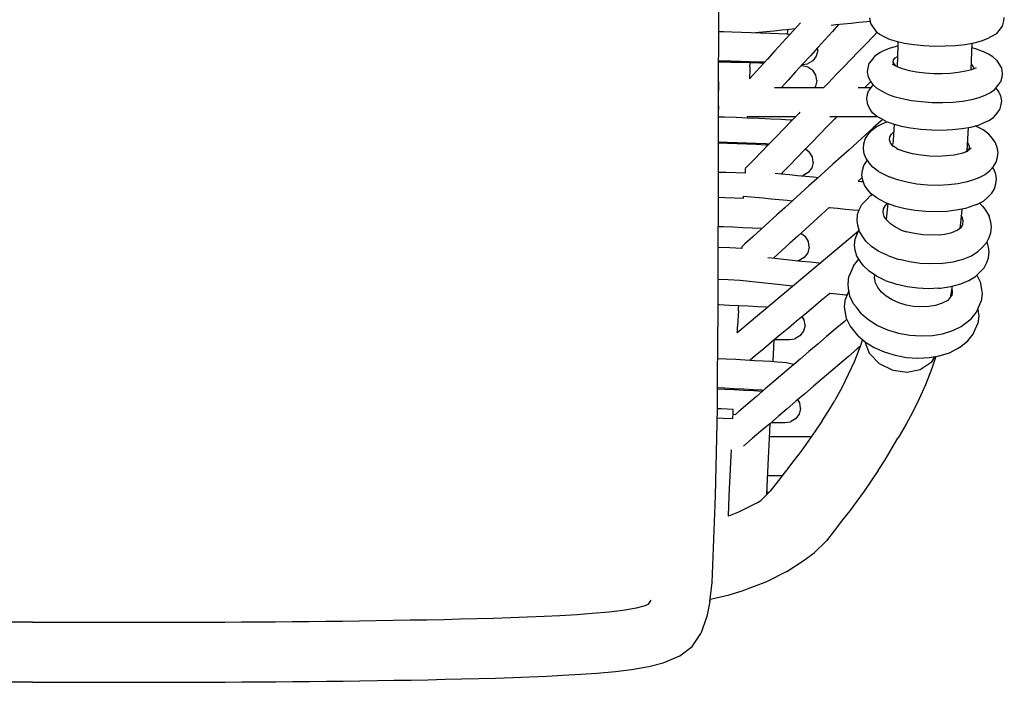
# Model space of a CAD drawing. Header units: centimetres. Extents: x -322 to 327, y -260 to 385.
# Tile 4 of 6: x -1 to 327, y -260 to -39. Entities that reach past the tile are written whole.
import ezdxf

# ---------------------------------------------------------------- set-up
doc = ezdxf.new("R2010")
doc.units = ezdxf.units.CM
doc.header["$MEASUREMENT"] = 0
doc.layers.add('2D', color=7, linetype='Continuous', true_color=0x000000)

msp = doc.modelspace()

# ---------------------------------------------------------------- linework, layer by layer
at = {"layer": '2D', "lineweight": -3}
for points in [[(231.16, -168.89), (231.25, -158.59), (231.33, -147.33), (231.39, -136.08), (231.44, -124.83), (231.48, -113.58), (231.51, -102.34), (231.54, -91.09), (231.55, -79.53), (231.57, -69.14), (231.6, -57.35), (231.64, -46.07), (231.7, -34.84), (231.78, -23.38)], [(281.91, -38.67), (282.27, -40.46), (282.88, -41.55), (283.96, -43.05), (285.2, -44.01), (286.72, -44.85), (288.48, -45.68), (290.77, -46.42), (293.53, -47.05), (296.65, -47.53), (300.04, -47.85), (303.57, -48.01), (307.12, -48), (310.58, -47.81), (313.71, -47.47), (316.78, -46.94), (319.26, -46.3), (321.24, -45.55), (322.71, -44.77), (324.32, -43.8), (325.14, -42.85), (326.28, -41.35), (326.68, -39.57), (326.84, -38.48)], [(258.86, -40.27), (257.68, -41.57), (255.23, -44.27), (252.77, -46.97), (250.32, -49.67), (247.87, -52.37), (245.42, -55.07), (242.96, -57.77), (241.87, -58.97)], [(243.93, -43.52), (244.95, -43.42), (247.52, -43.16), (250.09, -42.91), (252.66, -42.65), (255.23, -42.4), (257.1, -42.21)], [(271.7, -40.76), (269.52, -43.16), (267.07, -45.85), (264.62, -48.55), (262.17, -51.25), (259.71, -53.95), (257.26, -56.65), (254.81, -59.35), (252.57, -61.82)], [(254.58, -43.99), (254.61, -43.1), (254.63, -42.46)], [(269.09, -41.02), (270.66, -40.87), (273.23, -40.61), (275.8, -40.36), (278.37, -40.1), (280.95, -39.85), (282.12, -39.73)], [(231.65, -43.18), (233.19, -43.21), (235.96, -43.27), (239.22, -43.36), (242.4, -43.46), (245.58, -43.58), (248.84, -43.71), (251.61, -43.83), (254.18, -43.97), (255.44, -44.04)], [(284.47, -43.44), (283.11, -44.85), (280.63, -47.41), (278.15, -49.98), (275.67, -52.54), (273.19, -55.1), (270.7, -57.67), (268.22, -60.23), (266.67, -61.84)], [(264.6, -49.46), (264.61, -49.42), (264.5, -48.69)], [(283.77, -51.2), (285.39, -50.15), (286.89, -49.39), (288.88, -48.59), (291.33, -47.93)], [(291.37, -46.56), (291.34, -47.84), (291.08, -54.86)], [(316.03, -47.07), (315.94, -49.92), (315.73, -55.87)], [(315.99, -48.54), (317.45, -48.94), (319.76, -49.8)], [(264.6, -49.46), (264.61, -49.51), (264.16, -51.36), (262.98, -52.94)], [(283.77, -51.2), (282.95, -52.24), (281.82, -53.73)], [(290.6, -54.5), (289.83, -53.39), (289.93, -52.63), (290.48, -51.94), (291.2, -51.47)], [(323.02, -51.63), (321.52, -50.76), (319.76, -49.8)], [(323.02, -51.63), (324.26, -52.72), (325.27, -54.24), (325.88, -55.45), (326.17, -57.15), (326.01, -58.36), (325.57, -60.11)], [(231.61, -52.88), (232.84, -52.9), (235.61, -52.96), (238.87, -53.05), (242.05, -53.16), (245.23, -53.27), (246.98, -53.34)], [(231.61, -53.26), (232.87, -53.29), (235.63, -53.35), (238.89, -53.44), (242.07, -53.54), (245.26, -53.66), (246.65, -53.71)], [(242.02, -54.9), (241.96, -56.51), (241.9, -58.28), (241.87, -58.97)], [(242.02, -54.9), (242.06, -53.85), (242.07, -53.54)], [(259.25, -54.46), (259.49, -54.49), (261.34, -54.91)], [(259.51, -54.17), (261.27, -53.92)], [(262.98, -52.94), (261.27, -53.92)], [(261.34, -54.91), (262.97, -56.04)], [(284.47, -62.18), (283.24, -61.09), (282.19, -59.6), (281.58, -58.38), (281.25, -56.6), (281.42, -55.39), (281.82, -53.73)], [(290.97, -54.82), (289.54, -54.05), (290.52, -54.59)], [(290.97, -54.82), (292.83, -55.52), (295.07, -56.12), (297.61, -56.59), (300.36, -56.93), (303.23, -57.12), (306.11, -57.16), (308.93, -57.04), (311.46, -56.78), (313.96, -56.34), (315.97, -55.8), (317.58, -55.15)], [(316.59, -55.54), (316.63, -55.25), (316.28, -54.54), (315.79, -54.12)], [(264.28, -59.54), (264.29, -59.5), (264.01, -57.72), (262.97, -56.04)], [(231.59, -59.86), (231.59, -62.96)], [(250.19, -61.81), (252.11, -61.82), (254.76, -61.82), (257.41, -61.82), (260.06, -61.83), (262.71, -61.83), (265.37, -61.84), (266.67, -61.84)], [(264.28, -59.54), (264.29, -59.59), (263.84, -61.44), (263.54, -61.83)], [(278.06, -61.85), (278.62, -61.85), (281.28, -61.86), (282.32, -61.86)], [(282.33, -59.81), (280.35, -61.86)], [(283.08, -60.87), (282.66, -61.41), (281.52, -62.9)], [(287.72, -63.97), (285.97, -63.01), (284.47, -62.18)], [(323.58, -62.61), (324.7, -61.2), (325.57, -60.11)], [(324.05, -62.02), (324.98, -63.41), (325.59, -64.63), (325.88, -66.32), (325.71, -67.53), (325.27, -69.28)], [(284.18, -71.35), (282.94, -70.27), (281.89, -68.77), (281.29, -67.56), (280.96, -65.78), (281.12, -64.57), (281.52, -62.9)], [(287.72, -63.97), (290.02, -64.83), (292.78, -65.56), (295.9, -66.15), (299.28, -66.56), (302.81, -66.8), (306.36, -66.84), (309.82, -66.69), (312.94, -66.37), (316.02, -65.84), (318.49, -65.17), (320.47, -64.37), (321.97, -63.66), (323.58, -62.61)], [(231.57, -67.95), (231.57, -69.14)], [(231.57, -71.58), (233.51, -71.63), (237.43, -71.76), (241.26, -71.9), (245.08, -72.06), (249, -72.24), (252.33, -72.41), (255.43, -72.58), (256.22, -72.63)], [(258.66, -70.11), (258.3, -70.49), (255.82, -73.05), (253.33, -75.62), (250.85, -78.18), (248.37, -80.74), (245.89, -83.31), (243.41, -85.87), (240.93, -88.44), (240.59, -88.78)], [(241.26, -71.9), (241.28, -71.45)], [(241.28, -71.45), (241.55, -71.51), (244.2, -71.51), (246.86, -71.51), (249.51, -71.52), (252.16, -71.52), (254.81, -71.52), (257.29, -71.53)], [(270.97, -71.55), (270.19, -72.35), (267.71, -74.91), (265.23, -77.48), (262.75, -80.04), (260.27, -82.61), (257.79, -85.17), (255.31, -87.73), (252.82, -90.3), (252.5, -90.64)], [(268.68, -71.54), (270.72, -71.55), (273.37, -71.55), (276.02, -71.55), (278.67, -71.56), (281.32, -71.56), (283.98, -71.56), (284.56, -71.56)], [(287.43, -73.14), (285.68, -72.19), (284.18, -71.35)], [(287.43, -73.14), (289.73, -74), (292.48, -74.73), (295.6, -75.32), (298.98, -75.74), (302.51, -75.97), (306.06, -76.01), (309.52, -75.86), (312.64, -75.55), (315.72, -75.01), (318.2, -74.35), (320.18, -73.55), (321.68, -72.83), (323.28, -71.79)], [(323.28, -71.79), (324.41, -70.38), (325.27, -69.28)], [(286.2, -72.47), (285.73, -72.9), (283.06, -75.31), (280.4, -77.73), (277.73, -80.15), (275.06, -82.57), (272.39, -84.98), (269.72, -87.4), (267.05, -89.82), (264.38, -92.24), (261.72, -94.66), (259.05, -97.07), (256.38, -99.49), (253.71, -101.91), (251.04, -104.33), (248.37, -106.74), (245.7, -109.16), (243.04, -111.58), (240.37, -114), (239.37, -114.91)], [(284.87, -89.82), (282.97, -88.43), (281.74, -86.99), (280.73, -85.55), (280.14, -83.95), (279.86, -82.23), (280.04, -80.65), (280.48, -79.05), (281.36, -77.62), (282.49, -76.3), (284.12, -74.95), (286.29, -73.83), (287.64, -73.3), (287.76, -73.26)], [(290.12, -74.1), (289.78, -79.55), (289.69, -80.67)], [(314.81, -75.17), (314.32, -82.86), (314.3, -83.1)], [(319.8, -75.98), (318.48, -75.29), (317.17, -74.62)], [(288.89, -80.3), (288.52, -79.28), (288.63, -78.29), (289.19, -77.39), (289.95, -76.75)], [(318.26, -91.97), (320.42, -90.85), (322.04, -89.5), (323.2, -88.21), (324.08, -86.78), (324.56, -85.11), (324.75, -83.52), (324.5, -81.89), (323.91, -80.28), (322.94, -78.83), (321.7, -77.38), (319.8, -75.98)], [(231.55, -79.93), (231.71, -79.93), (234.48, -80.01), (237.73, -80.12), (240.91, -80.24), (244.09, -80.37), (247.35, -80.52), (248.53, -80.58)], [(231.55, -80.32), (231.73, -80.32), (234.5, -80.4), (237.75, -80.5), (240.94, -80.62), (244.12, -80.75), (247.37, -80.9), (248.18, -80.94)], [(240.64, -80.61), (240.65, -80.23)], [(290.97, -82.19), (289.71, -81.26), (288.89, -80.3)], [(289.73, -81.28), (289.56, -80.8)], [(289.68, -81.55), (289.65, -81.53)], [(289.68, -81.55), (289.82, -81.61)], [(289.68, -81.55), (289.68, -81.55)], [(313.45, -83.53), (314.72, -82.88), (315.8, -81.98)], [(315.15, -82.44), (315.26, -81.53), (314.91, -80.6), (314.49, -80.11)], [(260.54, -82.33), (261.82, -83.23)], [(263.11, -86.73), (263.12, -86.69), (262.85, -84.91), (261.82, -83.23)], [(290.97, -82.19), (290.97, -82.19), (291.59, -82.5)], [(291.08, -82.24), (291.08, -82.24)], [(312.6, -83.82), (310.1, -84.36), (307.56, -84.67), (304.76, -84.79), (301.87, -84.71), (299.01, -84.42), (296.27, -83.94), (293.74, -83.29), (291.51, -82.47)], [(314.62, -83.14), (312.6, -83.82)], [(314.36, -82.23), (314.44, -82.33), (314.65, -82.91)], [(315.15, -82.44), (315.05, -82.6)], [(263.11, -86.73), (263.12, -86.79), (262.66, -88.64), (261.46, -90.2)], [(284.34, -98.65), (282.44, -97.26), (281.21, -95.81), (280.2, -94.38), (279.62, -92.78), (279.34, -91.06), (279.52, -89.47), (279.96, -87.88), (280.84, -86.45), (281.13, -86.11)], [(317.73, -100.79), (319.89, -99.68), (321.51, -98.33), (322.68, -97.03), (323.55, -95.61), (324.04, -93.93), (324.22, -92.35), (323.97, -90.71), (323.38, -89.11), (322.96, -88.48)], [(231.54, -90.02), (234.1, -90.09), (237.35, -90.2), (240.53, -90.31)], [(240.53, -90.31), (240.54, -89.95), (240.59, -88.87)], [(250.4, -90.44), (252.56, -90.64), (255.22, -90.89), (257.88, -91.14), (260.54, -91.39), (263.2, -91.64), (264.87, -91.8)], [(259.14, -91.26), (259.76, -91.17)], [(261.46, -90.2), (259.76, -91.17)], [(279.47, -91.85), (279.3, -92), (278.15, -93.04)], [(284.87, -89.82), (287.35, -91.08), (288.47, -91.64)], [(314.42, -93.29), (311.34, -93.96), (308.22, -94.33), (304.77, -94.49), (301.22, -94.38), (297.7, -94.03), (294.33, -93.44), (291.22, -92.64), (288.47, -91.64)], [(278.15, -93.04), (279.16, -93.14), (279.77, -93.19)], [(318.26, -91.97), (316.91, -92.45), (314.42, -93.29)], [(231.52, -98.44), (233.64, -98.51), (236.9, -98.63), (239.85, -98.76)], [(239.85, -98.76), (239.89, -98.06)], [(239.89, -98.06), (241.12, -98.17), (243.78, -98.42), (246.44, -98.67), (249.1, -98.92), (251.76, -99.17), (254.42, -99.42), (256.27, -99.59)], [(279.34, -100.83), (281.08, -99.03), (282.17, -97.95)], [(282.17, -97.95), (282.82, -97.54)], [(287.97, -117.86), (285, -116.45), (282.54, -114.81), (280.68, -113.02), (279.78, -111.78), (278.51, -109.81), (277.95, -107.77), (277.73, -106.15), (277.94, -104.12), (278.43, -102.65), (279.34, -100.83)], [(284.34, -98.65), (286.82, -99.91), (287.94, -100.46)], [(287.62, -106.1), (286.82, -104.85), (286.47, -103.56), (286.6, -102.3), (287.18, -101.15), (287.87, -100.43)], [(288, -100.48), (287.89, -101.62), (287.42, -105.78)], [(313.9, -102.12), (310.81, -102.78), (307.7, -103.16), (304.24, -103.31), (300.69, -103.21), (297.17, -102.86), (293.8, -102.27), (290.69, -101.46), (287.94, -100.46)], [(317.73, -100.79), (316.38, -101.28), (313.9, -102.12)], [(318.53, -100.38), (319.66, -101.47)], [(319.66, -101.47), (320.52, -102.73), (321.79, -104.7)], [(268.45, -101.83), (265.95, -104.09), (263.29, -106.51), (260.62, -108.93), (257.95, -111.35), (255.28, -113.76), (252.61, -116.18), (249.94, -118.6), (249.84, -118.69)], [(268.45, -101.83), (268.52, -101.84), (271.18, -102.09), (273.84, -102.34), (276.5, -102.59), (278.39, -102.77)], [(309.77, -119.93), (313.13, -119.05), (315.85, -117.92), (318.03, -116.52), (319.15, -115.47), (320.89, -113.67), (321.79, -111.86), (322.33, -110.31), (322.54, -108.29), (322.35, -106.75), (321.79, -104.7)], [(312.7, -102.38), (312.34, -106), (312.03, -108.79)], [(313, -107.39), (313.12, -106.23), (312.8, -105.04), (312.48, -104.55)], [(231.49, -108.15), (233.2, -108.2), (236.45, -108.32), (239.63, -108.46), (242.81, -108.6), (246.07, -108.76), (246.14, -108.77)], [(287.63, -106.11), (287.62, -106.1)], [(292.49, -109.34), (290.51, -108.39), (288.87, -107.3), (287.63, -106.11)], [(312.13, -107.85), (312.45, -108.15)], [(313, -107.39), (312.47, -108.44), (312.31, -108.6)], [(312.46, -108.16), (312.51, -108.36)], [(278.22, -109.74), (238.32, -143.14), (237.82, -143.56)], [(258.96, -110.42), (260.53, -111.54)], [(261.8, -115.04), (261.81, -115.01), (261.55, -113.22), (260.53, -111.54)], [(287.17, -126.15), (284.2, -124.73), (281.74, -123.09), (279.87, -121.3), (278.97, -120.06), (277.7, -118.09), (277.15, -116.05), (276.93, -114.43), (277.14, -112.4), (277.63, -110.93), (278.39, -109.4)], [(292.49, -109.34), (292.49, -109.34), (294.23, -109.93)], [(305.4, -110.96), (302.6, -111.08), (299.72, -110.95), (296.87, -110.55), (294.14, -109.91)], [(305.35, -110.96), (307.05, -110.72), (307.05, -110.72)], [(307.05, -110.72), (309.3, -110.13), (311.11, -109.37), (312.57, -108.44)], [(308.96, -128.21), (312.33, -127.33), (315.05, -126.2), (317.23, -124.8), (318.35, -123.75), (320.09, -121.95), (320.99, -120.14), (321.53, -118.59), (321.74, -116.57), (321.55, -115.03), (321.08, -113.29)], [(239.34, -115.45), (235.32, -115.28), (231.47, -115.14)], [(239.37, -114.91), (239.34, -115.45)], [(261.8, -115.04), (261.81, -115.1), (261.34, -116.95), (260.14, -118.51)], [(287.97, -117.86), (291.33, -119.02), (291.92, -119.22)], [(247.95, -118.49), (250.3, -118.74), (253.26, -119.05), (256.21, -119.37), (259.16, -119.68), (262.12, -119.99), (265.07, -120.3), (265.55, -120.35)], [(257.9, -119.54), (258.43, -119.47)], [(260.14, -118.51), (258.43, -119.47)], [(276.52, -121.32), (275.55, -123.59), (275.01, -124.89)], [(276.52, -121.32), (278.31, -119.09)], [(278.31, -119.09), (278.34, -119.07)], [(305.77, -120.5), (302.32, -120.66), (298.79, -120.49), (295.28, -120), (291.92, -119.22)], [(305.77, -120.5), (306.38, -120.42), (309.77, -119.93)], [(284.65, -128.53), (283.88, -126.95), (283.57, -125.33), (283.67, -124.37)], [(317.71, -124.36), (318.8, -126.59), (319.29, -129.15), (319.43, -130.54), (319.15, -133.07)], [(238.76, -126.17), (238.65, -126.16), (234.82, -125.99), (231.43, -125.85)], [(238.65, -126.16), (238.65, -126.15)], [(256.38, -128.03), (238.76, -126.17)], [(276.6, -133.92), (275.38, -131.43), (274.89, -128.88), (274.73, -127.42), (275.01, -124.89)], [(287.17, -126.15), (290.53, -127.3), (291.12, -127.5)], [(304.97, -128.78), (301.52, -128.94), (297.98, -128.77), (294.48, -128.28), (291.12, -127.5)], [(268.76, -130.39), (268.55, -130.57), (265.81, -132.86), (263.07, -135.16), (260.33, -137.45), (257.59, -139.75), (254.85, -142.04), (252.11, -144.33), (249.37, -146.63), (246.63, -148.92), (243.89, -151.22), (242.13, -152.69)], [(268.52, -130.37), (270.96, -130.63), (273.91, -130.94), (274.43, -130.99)], [(275.03, -129.58), (274.43, -131), (273.88, -132.3)], [(285.87, -130.04), (284.65, -128.53), (284.77, -128.68)], [(308, -132.84), (306.17, -133.77), (303.9, -134.48), (301.65, -134.86), (299.15, -134.98), (296.59, -134.8), (294.07, -134.34), (291.65, -133.6), (289.43, -132.62), (287.48, -131.42), (285.87, -130.04)], [(304.97, -128.78), (305.58, -128.7), (308.96, -128.21)], [(307.68, -133), (308.33, -132.5), (309.37, -131.2)], [(309.42, -128.1), (308.74, -131.98)], [(309.29, -128.8), (309.49, -129.84)], [(309.49, -129.84), (309.34, -131.24)], [(231.4, -134.2), (231.8, -134.22), (235.06, -134.35), (238.24, -134.49), (241.42, -134.65), (244.67, -134.82), (247.44, -134.98), (248.03, -135.02)], [(238.19, -136.23), (238.24, -135.19), (238.28, -134.49)], [(275.48, -141.33), (274.26, -138.84), (273.77, -136.28), (273.61, -134.83), (273.88, -132.3)], [(279.27, -137.25), (277.45, -134.99), (276.6, -133.92)], [(317.59, -136.69), (318.17, -135.37), (319.15, -133.07)], [(238.19, -136.23), (238.11, -137.84), (238.02, -139.61), (237.93, -141.48)], [(279.27, -137.25), (281.69, -139.32), (284.61, -141.12), (287.93, -142.59), (291.55, -143.69), (295.33, -144.39), (299.16, -144.65), (302.9, -144.48), (306.28, -143.91), (309.67, -142.84), (312.42, -141.45), (313.46, -140.73), (315.8, -138.92), (317.59, -136.69)], [(318.01, -135.74), (318.16, -136.56), (318.3, -137.94), (318.02, -140.47)], [(274.38, -139.08), (273.41, -139.91), (270.49, -142.4), (267.57, -144.89), (264.64, -147.38), (261.72, -149.87), (258.8, -152.36), (255.88, -154.85), (252.96, -157.33), (250.04, -159.82), (247.12, -162.31), (244.2, -164.8), (241.28, -167.29), (238.36, -169.78), (237.17, -170.8)], [(260.39, -141.15), (260.4, -141.21), (259.92, -143.05), (258.71, -144.61)], [(260.39, -141.14), (260.4, -141.11), (260.14, -139.33), (259.46, -138.19)], [(316.47, -144.1), (317.04, -142.77), (318.02, -140.47)], [(237.82, -143.56), (237.85, -143.12)], [(237.85, -143.12), (237.93, -141.48)], [(278.14, -144.66), (276.32, -142.4), (275.48, -141.33)], [(278.14, -144.66), (280.56, -146.72), (283.48, -148.52), (286.81, -150), (290.42, -151.1), (294.21, -151.8), (298.03, -152.06), (301.78, -151.89), (305.15, -151.31), (308.54, -150.25), (311.29, -148.86), (312.33, -148.14), (314.67, -146.33), (316.47, -144.1)], [(249.81, -153.16), (250.16, -145.97)], [(250.34, -145.82), (251.73, -145.85), (253.42, -145.86), (254.59, -145.85)], [(254.59, -145.85), (255.18, -145.81), (257, -145.57)], [(258.71, -144.61), (257, -145.57)], [(279.58, -145.89), (278.92, -147.83), (276.87, -153.01), (274.83, -157.54), (272.77, -161.69)], [(303.61, -151.58), (302.5, -153.49), (298.76, -155.95), (294.4, -156.81), (289.78, -156.21), (285.25, -154), (281.93, -150.53), (280.42, -146.7), (280.43, -146.61)], [(278.79, -148.16), (277.81, -148.99), (274.89, -151.48), (271.97, -153.97), (269.05, -156.46), (266.13, -158.95), (263.21, -161.44), (260.29, -163.93), (257.37, -166.42), (254.45, -168.91), (251.53, -171.4), (248.61, -173.89), (245.69, -176.38), (242.77, -178.87), (239.85, -181.36)], [(231.29, -152.18), (234.08, -152.3), (237.27, -152.44), (240.45, -152.6), (243.7, -152.78), (246.47, -152.94), (249.04, -153.11), (251.25, -153.27), (252.91, -153.4), (254.08, -153.53)], [(254.08, -153.53), (254.67, -153.63), (256.52, -154.07)], [(256.52, -154.07), (256.67, -154.17)], [(304.06, -151.5), (302.71, -155.48), (300.56, -160.92), (298.45, -165.62), (296.33, -169.89)], [(231.22, -161.89), (233.6, -161.99), (236.78, -162.13), (239.96, -162.29), (243.21, -162.47), (245.98, -162.63), (246.7, -162.68)], [(231.22, -162.28), (233.62, -162.37), (236.8, -162.52), (239.98, -162.68), (243.23, -162.85), (246, -163.01), (246.28, -163.03)], [(236.82, -162.52), (236.84, -162.14)], [(272.77, -161.69), (270.58, -165.76), (270.21, -166.41)], [(258.92, -168.81), (258.93, -168.77), (258.67, -166.99), (258.01, -165.87)], [(266.12, -172.93), (266.12, -172.93), (268.35, -169.45), (270.21, -166.41)], [(236.38, -170.76), (236.46, -169.12), (232.44, -168.94), (231.16, -168.89)], [(258.92, -168.81), (258.93, -168.87), (258.45, -170.71), (257.24, -172.27)], [(296.33, -169.89), (294.09, -174.05), (291.81, -178.01), (291.35, -178.76)], [(231.13, -171.98), (233.13, -172.06), (236.31, -172.21)], [(236.31, -172.21), (236.32, -171.84), (236.38, -170.76), (237.17, -170.8)], [(266.12, -172.93), (263.8, -176.39), (261.45, -179.74), (259.09, -183), (256.71, -186.19), (254.24, -189.39), (251.6, -192.8), (248.79, -196.38), (245.57, -199.6)], [(247.69, -197.48), (248.14, -187.63), (248.67, -176.51), (248.81, -173.72)], [(249.09, -173.47), (250.26, -173.5), (251.95, -173.52), (253.12, -173.51)], [(253.12, -173.51), (253.71, -173.46), (255.53, -173.23)], [(257.24, -172.27), (255.53, -173.23)], [(262.48, -178.27), (261.6, -178.27), (259.4, -178.27), (257.21, -178.27), (255.01, -178.28), (252.82, -178.28), (250.69, -178.28), (248.59, -178.28)], [(284.83, -189.45), (287.12, -185.89), (289.5, -181.99), (291.35, -178.76)], [(234.85, -204.7), (235.15, -197.91), (235.66, -186.77), (235.85, -182.66)], [(284.83, -189.45), (282.46, -192.97), (280.08, -196.38), (277.69, -199.69), (275.28, -202.92), (272.94, -205.97), (270.13, -209.56), (267.5, -212.96), (263.48, -216.98)], [(252.81, -191.24), (250.73, -191.24), (250.19, -191.24), (249.09, -191.24), (247.98, -191.25)], [(247.73, -196.57), (247.92, -196.57), (248.32, -196.85)], [(244.43, -200.33), (244.43, -200.33), (245.71, -199.46)], [(244.43, -200.33), (238.23, -203.41), (234.85, -204.7)], [(254.37, -223.21), (259.75, -219.56), (263.48, -216.98)], [(254.37, -223.21), (247.5, -226.62), (239.36, -229.73), (234.67, -231.14), (229.29, -232.43), (228.69, -232.54)], [(228.69, -232.54), (228.61, -233.18), (229.41, -226.79), (229.37, -227.05)], [(228.61, -233.18), (227.62, -238.18), (225.62, -243.88)], [(2.84, -260.09), (4.91, -260.1), (10.57, -260.1), (16.22, -260.1), (22.01, -260.1), (27.47, -260.09), (33.14, -260.09), (38.52, -260.09), (44.07, -260.08), (49.82, -260.07), (55.69, -260.05), (61.32, -260.03), (67.04, -260), (72.63, -259.97), (78.27, -259.93), (83.92, -259.89), (89.58, -259.84), (95.23, -259.79), (100.87, -259.73), (106.44, -259.67), (111.96, -259.59), (117.71, -259.51), (123.38, -259.42), (129.07, -259.33), (134.65, -259.22), (140.36, -259.1), (145.91, -258.97), (151.65, -258.83), (157.18, -258.67), (163.01, -258.48), (168.56, -258.28), (174.29, -258.03), (179.68, -257.76), (185.6, -257.41), (191.03, -257.02), (197.18, -256.45), (202.59, -255.8), (208.34, -254.81), (213.12, -253.61), (218.7, -251.29), (222.75, -248.14), (225.62, -243.88)], [(2.84, -260.09), (0.78, -260.1), (-4.88, -260.1)]]:
    msp.add_lwpolyline(points, dxfattribs=at)
at = {"layer": '2D'}
for points in [[(229.41, -226.79), (230.6, -197.89), (231.16, -168.89)], [(2.84, -240.09), (4.92, -240.1), (10.57, -240.1), (16.22, -240.1), (22.01, -240.1), (27.46, -240.09), (33.12, -240.09), (38.5, -240.09), (44.03, -240.08), (49.76, -240.07), (55.63, -240.05), (61.24, -240.03), (66.94, -240), (72.51, -239.97), (78.13, -239.93), (83.76, -239.89), (89.4, -239.84), (95.03, -239.79), (100.65, -239.73), (106.19, -239.67), (111.69, -239.6), (117.42, -239.52), (123.06, -239.43), (128.71, -239.33), (134.25, -239.23), (139.92, -239.11), (145.42, -238.98), (151.1, -238.83), (156.57, -238.68), (162.31, -238.49), (167.77, -238.29), (173.37, -238.05), (178.59, -237.79), (184.29, -237.46), (189.39, -237.09), (195.05, -236.57), (199.69, -236), (204.22, -235.23), (206.81, -234.58), (208.15, -234.02), (209.04, -232.7)], [(2.84, -240.09), (0.77, -240.1), (-4.88, -240.1)]]:
    msp.add_lwpolyline(points, dxfattribs=at)

doc.saveas('drawing.dxf')
